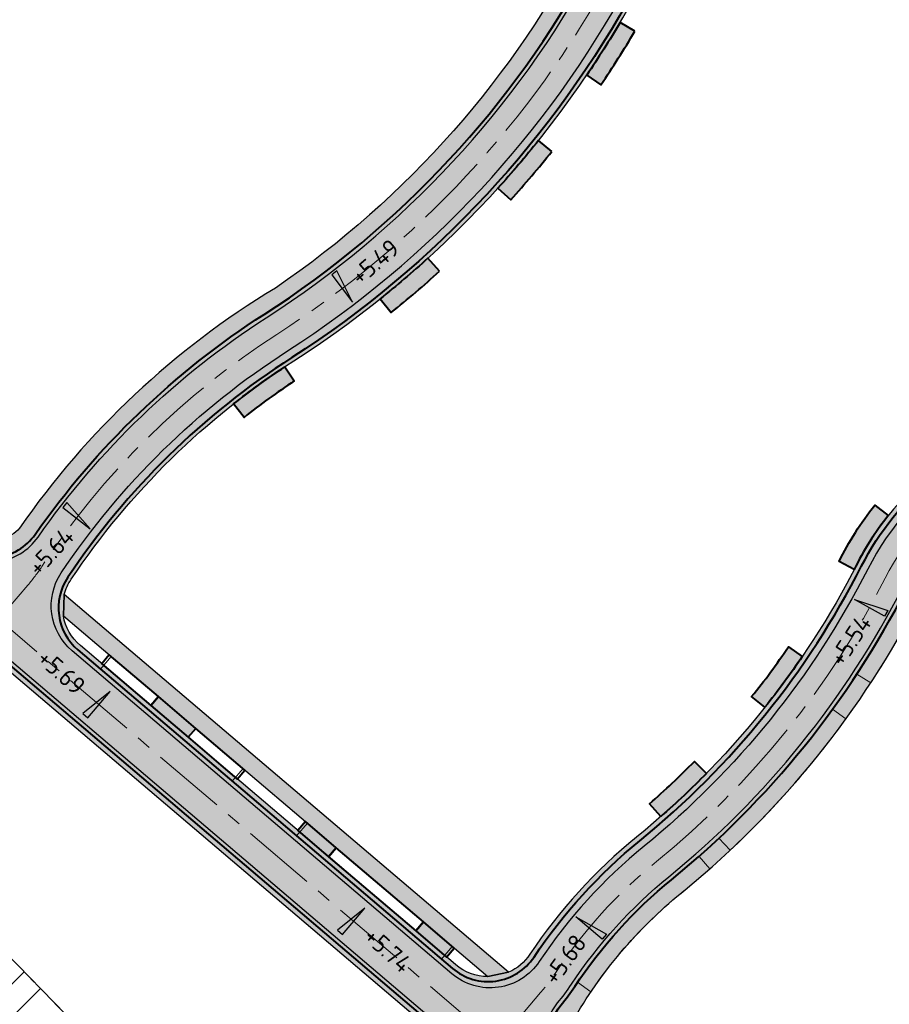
# Model space of a CAD drawing. Header units: metres. Extents: x 207669 to 209690, y 476021 to 477293.
# Tile 3 of 49: x 207854 to 207943, y 477030 to 477130. Entities that reach past the tile are written whole.
import ezdxf
from ezdxf.lldxf.tags import DXFTag

# ---------------------------------------------------------------- set-up
doc = ezdxf.new("R2010")
doc.units = ezdxf.units.M
doc.linetypes.add('AM-AS', pattern=[16, 10, -2, 2, -2])
doc.linetypes.add('NLCS-HIDDEN', pattern=[4, 2, -2])
doc.layers.get('0').update_dxf_attribs({"linetype": 'CONTINUOUS'})
for name, color, linetype, lineweight, true_color in [('B-OI-KL-BRANDSTOF_Orientatieverzoek_gasunieoost_0000541420-G', 40, 'KL-BRANDSTOF-N', 18, 0xffbf00), ('N-WE-AM-AS_WEG-G', 7, 'AM-AS', 18, 0xd60000), ('N-WE-VH-FUNDERING_GRANULAAT-G', 7, 'CONTINUOUS', 40, 0x99004c), ('N-WE-VH-FUNDERING_GRANULAAT_2-G', 7, 'CONTINUOUS', 15, 0x99004c), ('N-WE-VH-FUNDERING_ZANDBED-BREED-G', 7, 'CONTINUOUS', 30, 0xa57c00), ('N-WE-VH-FUNDERING_ZANDBED_BREED-A', 7, 'CONTINUOUS', 40, 0xa57c00), ('N-WE-VH-FUNDERING_ZANDBED_LANGSPARKEERVAKKEN-G', 1, 'CONTINUOUS', 40, 0xff0000), ('N-WE-VH-FUNDERING_ZANDBED_OVERIG-A', 7, 'CONTINUOUS', 40, 0x0007d1), ('N-WE-VH-FUNDERING_ZANDBED_OVERIG-G', 7, 'CONTINUOUS', 40, 0x0007d1), ('N-WE-VH-FUNDERING_ZANDBED_SMAL-A', 7, 'CONTINUOUS', 40, 0xa4de1b), ('N-WE-VH-FUNDERING_ZANDBED_SMAL-G', 7, 'CONTINUOUS', 30, 0x931077), ('T-WE-AL-HOOGTELABEL_WEG_ASFALT', 7, 'CONTINUOUS', 18, 0x0b05c2)]:
    doc.layers.add(name, color=color, linetype=linetype, lineweight=lineweight, true_color=true_color)
for name, color, linetype, lineweight in [('B-OI-KL-VEILIGHEIDSZONE-G', 252, 'NLCS-HIDDEN', 35), ('N-WE-IE-TERREINAFSCHEIDING_KUNSTMATIG_HEKWERK_HOOG-G', 210, 'IE-TERREINAFSCHEIDING-KUNSTMATIG', 35), ('T-WE-VH-KANTVERHARDING_BOUWWEG-G', 60, 'CONTINUOUS', 25), ('T-WE-VH-VERHARDING_ASFALT_BOUWWEG-70MM-A', 252, 'CONTINUOUS', 18), ('T-WE-VH-VERKANTING-S', 7, 'CONTINUOUS', 25)]:
    doc.layers.add(name, color=color, linetype=linetype, lineweight=lineweight)
doc.styles.add('NLCS-ISO-M200-T18', font='NLCS-ISO.ttf', dxfattribs={"height": 0.36})
doc.styles.get("Standard").update_dxf_attribs({"font": 'isocp.shx'})
doc.linetypes.add('IE-TERREINAFSCHEIDING-KUNSTMATIG', pattern='A,4,[82,NLCS.shx,S=0.75,R=90,X=0,Y=0],4,-2', length=10)
tags = doc.linetypes.add('KL-BRANDSTOF-N', pattern='A,4,-0.5,[105,NLCS.SHX,S=0.5,R=0,X=0.75,Y=0],-2,4,-1,["B",Standard,S=1,R=0,X=-0.15,Y=-0.5],-1.5', length=13).pattern_tags.tags
tags[18] = DXFTag(74, 10)

# ---------------------------------------------------------------- blocks, each defined once
blk = doc.blocks.new('A$C78FE763D')
at = {"layer": 'B-OI-KL-VEILIGHEIDSZONE-G'}
h = blk.add_hatch(dxfattribs=at)
h.set_pattern_fill('ANSI32', color=256, scale=0.75)
h.set_pattern_definition([(45, (0, 0), (-5.051394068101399, 5.051394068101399), []), (45, (3.3675975, 0), (-5.051394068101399, 5.051394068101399), [])])
h.paths.add_polyline_path([(209050.9375881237, 476518.5396431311), (209043.125532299, 476518.8796438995), (209004.4717691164, 476520.7480644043), (208998.0385089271, 476520.8455989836), (208994.4349887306, 476520.9688748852), (208992.935653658, 476521.1809657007), (208987.1141704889, 476522.9398933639), (208984.2464321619, 476523.7645453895), (208982.2472676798, 476524.1575529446), (208961.5809573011, 476528.4629516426), (208946.5220461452, 476532.563855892), (208941.2051906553, 476533.782514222), (208903.1010240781, 476542.5168446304), (208854.3198681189, 476553.4830269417), (208805.5441397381, 476564.3659582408), (208756.842541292, 476575.5088327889), (208708.1580406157, 476586.8421821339), (208659.4445053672, 476597.9561975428), (208645.9421921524, 476601.2015875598), (208635.8122818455, 476603.0898383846), (208626.3864741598, 476604.9618731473), (208620.0089611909, 476606.6876323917), (208616.8738774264, 476607.6539789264), (208608.5085805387, 476607.3317409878), (208607.7147462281, 476607.388227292), (208593.7159588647, 476606.8106741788), (208573.1718238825, 476606.1685136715), (208551.5354744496, 476605.2313140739), (208514.8965904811, 476605.0346582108), (208505.7717838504, 476604.8736203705), (208485.9502657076, 476604.3007499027), (208475.047726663, 476604.1278963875), (208473.2836551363, 476604.2170161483), (208435.3275707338, 476609.0187374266), (208410.2766025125, 476612.2382755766), (208386.3403179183, 476615.1490799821), (208372.1225659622, 476616.7944344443), (208370.8679237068, 476617.0666386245), (208366.7919455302, 476618.1427362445), (208347.1206601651, 476622.9592522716), (208332.5732144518, 476626.4223583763), (208314.8127730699, 476630.7675542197), (208307.5733359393, 476632.8400167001), (208304.1866016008, 476633.9158244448), (208301.7785627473, 476634.9618108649), (208265.737801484, 476652.8223577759), (208252.2084358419, 476659.8116686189), (208236.1466094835, 476668.5299794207), (208217.2765463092, 476679.2130734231), (208211.238871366, 476682.4328276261), (208206.9135463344, 476684.6223727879), (208201.0043056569, 476689.0424139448), (208194.8743833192, 476694.0181090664), (208188.0278762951, 476699.6469287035), (208179.7819454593, 476706.5954438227), (208167.5172268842, 476716.7875479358), (208160.0162014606, 476723.1235963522), (208143.7253530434, 476737.7180011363), (208140.7841958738, 476740.296256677), (208137.2494930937, 476743.7516149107), (208127.3442713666, 476753.6668096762), (208117.6775741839, 476763.4073517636), (208110.7673497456, 476770.4858983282), (208107.1789824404, 476774.0473304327), (208073.4188309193, 476808.9680776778), (208037.0226775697, 476846.8302774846), (208005.6460867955, 476879.2423167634), (207982.4240652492, 476903.0248457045), (207966.6406611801, 476918.9412363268), (207943.1172987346, 476943.0761142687), (207919.053827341, 476967.866388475), (207894.2855795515, 476993.4698702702), (207890.7679384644, 476996.8277555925), (207867.5642186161, 477020.3765344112), (207844.3344498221, 477044.2101672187), (207827.8124503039, 477061.0787171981), (207816.9714566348, 477067.1797366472), (207812.3269095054, 477070.0203660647), (207810.1095525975, 477071.3769726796), (207764.5498415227, 477099.2176252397), (207755.4859131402, 477103.8493892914), (207745.7668134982, 477107.4289707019), (207725.8028753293, 477114.6722316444), (207702.275920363, 477123.4861027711), (207695.2540454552, 477126.1533678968), (207691.7030862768, 477116.8050691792), (207698.746329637, 477114.1296872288), (207722.3433746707, 477105.2895583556), (207742.3334365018, 477098.036819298), (207751.4683368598, 477094.6724007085), (207759.6604084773, 477090.4861647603), (207804.8906974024, 477062.8468173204), (207807.1093404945, 477061.4894239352), (207811.9087933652, 477058.5540533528), (207821.6657996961, 477053.0630728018), (207837.1818001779, 477037.2216227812), (207860.4220313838, 477013.3772555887), (207883.7523115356, 476989.7000344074), (207887.2366704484, 476986.3739197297), (207911.8724226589, 476960.9074015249), (207935.9489512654, 476936.1036757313), (207959.5095888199, 476911.9305536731), (207975.2961847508, 476896.0109442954), (207998.4761632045, 476872.2714732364), (208029.8255724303, 476839.8875125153), (208066.2194190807, 476802.0277123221), (208100.0612675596, 476767.0224595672), (208103.6669002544, 476763.4438916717), (208110.5506758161, 476756.3924382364), (208120.2579786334, 476746.6109803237), (208130.2167569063, 476736.6421750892), (208133.9880541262, 476732.9555333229), (208137.0928969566, 476730.2337888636), (208153.4520485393, 476715.5781936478), (208161.0950231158, 476709.1222420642), (208173.3643045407, 476698.9263461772), (208181.6303737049, 476691.9608612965), (208188.5478666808, 476686.2736809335), (208194.855944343, 476681.1533760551), (208201.6207036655, 476676.093417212), (208206.6273786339, 476673.5589623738), (208212.4597036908, 476670.4487165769), (208231.2976405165, 476659.7838105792), (208247.5278141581, 476650.9741213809), (208261.222448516, 476643.899432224), (208297.5636872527, 476625.889979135), (208300.6716483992, 476624.5399655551), (208304.6829140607, 476623.2657732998), (208312.2474769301, 476621.1002357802), (208330.2270355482, 476616.7014316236), (208344.7735898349, 476613.2385377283), (208364.3263044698, 476608.4510537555), (208368.5303262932, 476607.3411513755), (208370.4836840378, 476606.9173555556), (208385.1619320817, 476605.2187100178), (208409.0356474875, 476602.3155144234), (208434.0626792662, 476599.0990525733), (208472.4025948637, 476594.2487738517), (208474.874523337, 476594.1238936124), (208486.1739842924, 476594.3030400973), (208506.0044661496, 476594.8761696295), (208515.0116595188, 476595.035131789), (208551.7787755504, 476595.2324759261), (208573.5444261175, 476596.1752763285), (208594.0782911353, 476596.8171158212), (208607.5655037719, 476597.3735627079), (208608.3456694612, 476597.3180490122), (208615.5563725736, 476597.5958110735), (208617.2292888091, 476597.0801576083), (208624.1037758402, 476595.2199168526), (208633.9219681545, 476593.2699516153), (208643.8560578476, 476591.4182024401), (208657.1637446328, 476588.2195924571), (208705.9122093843, 476577.097607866), (208754.5937087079, 476565.764957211), (208803.3401102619, 476554.6118317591), (208852.1343818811, 476543.7247630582), (208900.8872259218, 476532.7649453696), (208938.9710593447, 476524.0352757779), (208944.0902038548, 476522.8619341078), (208959.2452926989, 476518.7348383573), (208980.2629823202, 476514.3562370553), (208981.8958178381, 476514.0352446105), (208984.2860795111, 476513.3478966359), (208990.776596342, 476511.3868242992), (208993.5612612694, 476510.9929151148), (208997.7917410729, 476510.8481910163), (209004.1544808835, 476510.7517255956), (209042.666717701, 476508.8901461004), (209050.5027740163, 476508.5491007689)])
at = {"layer": 'B-OI-KL-VEILIGHEIDSZONE-G', "flags": 128}
blk.add_lwpolyline([(209050.9375881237, 476518.5396431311), (209043.125532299, 476518.8796438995), (209004.4717691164, 476520.7480644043), (208998.0385089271, 476520.8455989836), (208994.4349887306, 476520.9688748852), (208992.935653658, 476521.1809657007), (208987.1141704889, 476522.9398933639), (208984.2464321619, 476523.7645453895), (208982.2472676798, 476524.1575529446), (208961.5809573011, 476528.4629516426), (208946.5220461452, 476532.563855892), (208941.2051906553, 476533.782514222), (208903.1010240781, 476542.5168446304), (208854.3198681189, 476553.4830269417), (208805.5441397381, 476564.3659582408), (208756.842541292, 476575.5088327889), (208708.1580406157, 476586.8421821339), (208659.4445053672, 476597.9561975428), (208645.9421921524, 476601.2015875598), (208635.8122818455, 476603.0898383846), (208626.3864741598, 476604.9618731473), (208620.0089611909, 476606.6876323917), (208616.8738774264, 476607.6539789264), (208608.5085805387, 476607.3317409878), (208607.7147462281, 476607.388227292), (208593.7159588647, 476606.8106741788), (208573.1718238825, 476606.1685136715), (208551.5354744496, 476605.2313140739), (208514.8965904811, 476605.0346582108), (208505.7717838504, 476604.8736203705), (208485.9502657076, 476604.3007499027), (208475.047726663, 476604.1278963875), (208473.2836551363, 476604.2170161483), (208435.3275707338, 476609.0187374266), (208410.2766025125, 476612.2382755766), (208386.3403179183, 476615.1490799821), (208372.1225659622, 476616.7944344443), (208370.8679237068, 476617.0666386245), (208366.7919455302, 476618.1427362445), (208347.1206601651, 476622.9592522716), (208332.5732144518, 476626.4223583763), (208314.8127730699, 476630.7675542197), (208307.5733359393, 476632.8400167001), (208304.1866016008, 476633.9158244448), (208301.7785627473, 476634.9618108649), (208265.737801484, 476652.8223577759), (208252.2084358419, 476659.8116686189), (208236.1466094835, 476668.5299794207), (208217.2765463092, 476679.2130734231), (208211.238871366, 476682.4328276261), (208206.9135463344, 476684.6223727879), (208201.0043056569, 476689.0424139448), (208194.8743833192, 476694.0181090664), (208188.0278762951, 476699.6469287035), (208179.7819454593, 476706.5954438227), (208167.5172268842, 476716.7875479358), (208160.0162014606, 476723.1235963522), (208143.7253530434, 476737.7180011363), (208140.7841958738, 476740.296256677), (208137.2494930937, 476743.7516149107), (208127.3442713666, 476753.6668096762), (208117.6775741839, 476763.4073517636), (208110.7673497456, 476770.4858983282), (208107.1789824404, 476774.0473304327), (208073.4188309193, 476808.9680776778), (208037.0226775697, 476846.8302774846), (208005.6460867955, 476879.2423167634), (207982.4240652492, 476903.0248457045), (207966.6406611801, 476918.9412363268), (207943.1172987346, 476943.0761142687), (207919.053827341, 476967.866388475), (207894.2855795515, 476993.4698702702), (207890.7679384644, 476996.8277555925), (207867.5642186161, 477020.3765344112), (207844.3344498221, 477044.2101672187), (207827.8124503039, 477061.0787171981), (207816.9714566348, 477067.1797366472), (207812.3269095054, 477070.0203660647), (207810.1095525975, 477071.3769726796), (207764.5498415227, 477099.2176252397), (207755.4859131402, 477103.8493892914), (207745.7668134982, 477107.4289707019), (207725.8028753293, 477114.6722316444), (207702.275920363, 477123.4861027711), (207695.2540454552, 477126.1533678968), (207691.7030862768, 477116.8050691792), (207698.746329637, 477114.1296872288), (207722.3433746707, 477105.2895583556), (207742.3334365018, 477098.036819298), (207751.4683368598, 477094.6724007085), (207759.6604084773, 477090.4861647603), (207804.8906974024, 477062.8468173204), (207807.1093404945, 477061.4894239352), (207811.9087933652, 477058.5540533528), (207821.6657996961, 477053.0630728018), (207837.1818001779, 477037.2216227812), (207860.4220313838, 477013.3772555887), (207883.7523115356, 476989.7000344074), (207887.2366704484, 476986.3739197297), (207911.8724226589, 476960.9074015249), (207935.9489512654, 476936.1036757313), (207959.5095888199, 476911.9305536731), (207975.2961847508, 476896.0109442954), (207998.4761632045, 476872.2714732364), (208029.8255724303, 476839.8875125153), (208066.2194190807, 476802.0277123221), (208100.0612675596, 476767.0224595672), (208103.6669002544, 476763.4438916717), (208110.5506758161, 476756.3924382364), (208120.2579786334, 476746.6109803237), (208130.2167569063, 476736.6421750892), (208133.9880541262, 476732.9555333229), (208137.0928969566, 476730.2337888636), (208153.4520485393, 476715.5781936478), (208161.0950231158, 476709.1222420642), (208173.3643045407, 476698.9263461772), (208181.6303737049, 476691.9608612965), (208188.5478666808, 476686.2736809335), (208194.855944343, 476681.1533760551), (208201.6207036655, 476676.093417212), (208206.6273786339, 476673.5589623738), (208212.4597036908, 476670.4487165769), (208231.2976405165, 476659.7838105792), (208247.5278141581, 476650.9741213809), (208261.222448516, 476643.899432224), (208297.5636872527, 476625.889979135), (208300.6716483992, 476624.5399655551), (208304.6829140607, 476623.2657732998), (208312.2474769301, 476621.1002357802), (208330.2270355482, 476616.7014316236), (208344.7735898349, 476613.2385377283), (208364.3263044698, 476608.4510537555), (208368.5303262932, 476607.3411513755), (208370.4836840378, 476606.9173555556), (208385.1619320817, 476605.2187100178), (208409.0356474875, 476602.3155144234), (208434.0626792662, 476599.0990525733), (208472.4025948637, 476594.2487738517), (208474.874523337, 476594.1238936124), (208486.1739842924, 476594.3030400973), (208506.0044661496, 476594.8761696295), (208515.0116595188, 476595.035131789), (208551.7787755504, 476595.2324759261), (208573.5444261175, 476596.1752763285), (208594.0782911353, 476596.8171158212), (208607.5655037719, 476597.3735627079), (208608.3456694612, 476597.3180490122), (208615.5563725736, 476597.5958110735), (208617.2292888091, 476597.0801576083), (208624.1037758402, 476595.2199168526), (208633.9219681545, 476593.2699516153), (208643.8560578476, 476591.4182024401), (208657.1637446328, 476588.2195924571), (208705.9122093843, 476577.097607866), (208754.5937087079, 476565.764957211), (208803.3401102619, 476554.6118317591), (208852.1343818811, 476543.7247630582), (208900.8872259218, 476532.7649453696), (208938.9710593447, 476524.0352757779), (208944.0902038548, 476522.8619341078), (208959.2452926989, 476518.7348383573), (208980.2629823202, 476514.3562370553), (208981.8958178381, 476514.0352446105), (208984.2860795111, 476513.3478966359), (208990.776596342, 476511.3868242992), (208993.5612612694, 476510.9929151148), (208997.7917410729, 476510.8481910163), (209004.1544808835, 476510.7517255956), (209042.666717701, 476508.8901461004), (209050.5027740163, 476508.5491007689)], close=True, dxfattribs=at)
blk = doc.blocks.new('A$C2E540381')
h = blk.add_hatch(color=256)
h.dxf.hatch_style = 1
h.paths.add_polyline_path([(0, 0), (7.001237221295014, 0), (-2.91038304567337e-11, 1.869999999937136)])
at = {"flags": 128}
blk.add_lwpolyline([(0, 0), (7.001237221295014, 0), (-2.91038304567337e-11, 1.869999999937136)], close=True, dxfattribs=at)

msp = doc.modelspace()

# ---------------------------------------------------------------- hatches: boundary and pattern name
at = {"layer": 'N-WE-VH-FUNDERING_ZANDBED_BREED-A', "transparency": 33554559}
h = msp.add_hatch(color=256, dxfattribs=at)
h.dxf.hatch_style = 1
edge = h.paths.add_edge_path(flags=16)
edge.add_arc((208018.7845404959, 476941.9416020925), 23.79784241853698, 2.319868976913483, 68.45130498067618, ccw=False)
edge.add_arc((207992.9401543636, 476940.8946074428), 49.6634275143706, -44.537330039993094, 2.319868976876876, ccw=False)
edge.add_arc((207975.0359779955, 476959.1559325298), 75.23482617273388, 302.0107321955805, 315.1130849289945, ccw=False)
edge.add_line((208014.9163120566, 476895.3606503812), (208013.122737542, 476893.0276360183))
edge.add_arc((208012.7492379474, 476898.1139409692), 5.100000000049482, 234.31241061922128, 274.1998286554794, ccw=False)
edge.add_line((208009.774074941, 476893.9716704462), (207985.8857599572, 476911.1293212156))
edge.add_arc((207988.8317546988, 476915.2309812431), 5.049999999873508, 214.057908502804, 234.31241061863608, ccw=False)
edge.add_line((207984.6479712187, 476912.4028271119), (207974.9491909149, 476926.7505588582))
edge.add_arc((207979.174397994, 476929.6067145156), 5.10000000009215, 174.1134030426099, 214.0579085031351, ccw=False)
edge.add_line((207974.1012911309, 476930.1297697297), (207976.5079837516, 476932.3365274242))
edge.add_line((207976.5079837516, 476932.3365274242), (207987.8577930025, 476944.791240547))
edge.add_arc((208049.9804324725, 476888.2579610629), 83.99544049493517, 116.50385453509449, 137.6969592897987, ccw=False)
edge.add_arc((208020.7404048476, 476946.8945045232), 18.47274637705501, 68.45130498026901, 116.50385453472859, ccw=False)
edge = h.paths.add_edge_path(flags=16)
edge.add_arc((207950.9388624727, 477049.6280640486), 37.53249998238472, 305.8214969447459, 358.8807534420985, ccw=False)
edge.add_arc((208022.9212658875, 476938.7720458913), 94.70726443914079, 121.8779908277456, 149.2630944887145)
edge.add_arc((207938.4936721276, 476988.9750646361), 3.518809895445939, 313.33145217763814, 329.26309448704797, ccw=False)
edge.add_arc((207939.535906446, 476987.870288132), 1.999999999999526, 214.0579085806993, 313.33145217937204, ccw=False)
edge.add_line((207937.878962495, 476986.7502270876), (207937.0909030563, 476984.8804810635))
edge.add_arc((207938.4964469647, 476989.7829749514), 5.099999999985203, 214.0579084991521, 254.0024146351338, ccw=False)
edge.add_line((207934.2712398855, 476986.9268192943), (207909.4248063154, 477023.6829837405))
edge.add_arc((207913.6500133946, 477026.5391393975), 5.09999999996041, 174.1134017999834, 214.0579084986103, ccw=False)
edge.add_line((207908.5769065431, 477027.0621947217), (207910.7629846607, 477028.895780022))
edge.add_arc((207951.2488938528, 477005.1332987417), 46.94426865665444, 128.6299866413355, 149.5899578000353, ccw=False)
edge.add_arc((207862.439417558, 477114.1293349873), 93.65498082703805, 309.4451683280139, 332.8796175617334)
edge.add_arc((207965.0096183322, 477061.8722859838), 21.46109186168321, 30.11757463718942, 153.5374305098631, ccw=False)
edge.add_arc((207952.0866587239, 477053.779186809), 36.7039722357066, -7.647124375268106, 30.923212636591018, ccw=False)
edge = h.paths.add_edge_path(flags=16)
edge.add_arc((207924.3592697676, 477029.9185181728), 85.2596023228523, 121.1031986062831, 145.2237219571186)
edge.add_arc((207852.6855038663, 477079.6890865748), 1.999999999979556, 294.3579977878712, 325.2237219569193, ccw=False)
edge.add_line((207853.5103773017, 477077.8671140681), (207851.2906661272, 477076.0183202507))
edge.add_arc((207851.3290830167, 477081.1181755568), 5.099999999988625, 229.6238971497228, 269.5684026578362, ccw=False)
edge.add_line((207848.0252916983, 477077.2329518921), (207822.9577107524, 477098.549113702))
edge.add_arc((207831.4439198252, 477108.5288058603), 13.10000000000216, 205.0134647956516, 229.6238971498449, ccw=False)
edge.add_line((207819.572589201, 477102.9897166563), (207820.2180752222, 477104.672360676))
edge.add_arc((207833.0127928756, 477108.2725821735), 13.2915911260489, 140.0836640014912, 195.7157219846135, ccw=False)
edge.add_line((207822.8183786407, 477116.8013753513), (207868.0195344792, 477169.9574566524))
edge.add_arc((207886.4104747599, 477151.8822228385), 25.78644531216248, 84.96140506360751, 135.4960267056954, ccw=False)
edge.add_arc((207882.984591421, 477140.0828944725), 37.91560423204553, 49.257470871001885, 81.36805577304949, ccw=False)
edge.add_arc((207894.6428723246, 477152.9501516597), 20.56242125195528, 2.0518782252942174, 50.469494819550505, ccw=False)
edge.add_arc((207879.2698302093, 477153.7302654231), 35.92230591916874, 335.5284907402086, 359.92999724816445, ccw=False)
edge.add_arc((207826.0890470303, 477182.593217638), 96.37526378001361, 304.2401094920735, 333.00668583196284, ccw=False)
edge = h.paths.add_edge_path()
edge.add_arc((207965.005917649, 477061.8894530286), 28.7200000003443, 32.12410697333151, 153.0069464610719)
edge.add_arc((207862.4447317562, 477114.131325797), 86.3800005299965, 309.1708019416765, 333.0069464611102, ccw=False)
edge.add_arc((207951.2488955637, 477005.1333027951), 54.21426865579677, 129.1708019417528, 146.2481467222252)
edge.add_arc((207901.9319495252, 477038.0881400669), 5.100000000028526, 293.9446099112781, 326.2481467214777, ccw=False)
edge.add_line((207904.0018013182, 477033.4270550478), (207901.8935327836, 477032.9882847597))
edge.add_arc((207901.9319495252, 477038.0881400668), 5.099999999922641, 229.6238969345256, 269.5684043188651, ccw=False)
edge.add_line((207898.6281581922, 477034.2029164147), (207860.5092017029, 477066.6172866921))
edge.add_arc((207863.8129930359, 477070.5025103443), 5.099999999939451, 189.6793914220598, 229.6238969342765, ccw=False)
edge.add_line((207858.7855965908, 477069.6450227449), (207858.8798555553, 477071.7964016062))
edge.add_arc((207863.812993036, 477070.5025103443), 5.100000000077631, 146.1675124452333, 165.3031853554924, ccw=False)
edge.add_arc((207924.3521430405, 477029.9253527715), 77.97999999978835, 122.7259849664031, 146.1675124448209, ccw=False)
edge.add_arc((207826.17520426, 477182.6992009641), 103.6199999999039, 302.7259849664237, 331.4867935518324)
edge.add_arc((207879.2491134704, 477153.8665777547), 43.21999999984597, 331.4867935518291, 356.8038714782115)
edge.add_arc((207894.6750815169, 477153.0051778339), 27.76999999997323, 356.8038714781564, 407.9181540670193)
edge.add_arc((207883.0137495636, 477140.0911026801), 45.17000000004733, 47.91815406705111, 74.77564179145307)
edge.add_arc((207886.2699822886, 477152.0559239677), 32.76999999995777, 74.77564179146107, 139.62389708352)
edge.add_line((207861.3055157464, 477173.2844027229), (207816.0074426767, 477120.0143477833))
edge.add_arc((207830.1009010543, 477108.03000671), 18.50000000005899, 139.6238970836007, 229.6238971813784)
edge.add_line((207818.1165600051, 477093.936548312), (207901.3480945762, 477023.1607977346))
edge.add_arc((207895.4530943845, 477016.22833982), 9.099999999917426, 34.05790846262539, 49.62389718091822, ccw=False)
edge.add_line((207902.9921893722, 477021.3246175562), (207979.2186577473, 476908.5602402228))
edge.add_arc((207988.249002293, 476914.664572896), 10.8999999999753, 214.0579084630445, 234.3124106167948)
edge.add_line((207981.8903205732, 476905.8114849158), (208074.1329226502, 476839.5587436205))
edge.add_arc((208081.6583349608, 476850.0362514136), 12.89999999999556, 234.3124106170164, 299.0336792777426)
edge.add_line((208087.9190100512, 476838.757335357), (208106.6218757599, 476849.1388795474))
edge.add_line((208106.6218757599, 476849.1388795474), (208104.8438712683, 476852.3420426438))
edge.add_line((208104.8438712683, 476852.3420426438), (208121.1081889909, 476861.1922391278))
edge.add_line((208121.1081889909, 476861.1922391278), (208119.0545768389, 476864.9610650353))
edge.add_line((208119.0545768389, 476864.9610650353), (208083.0215202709, 476844.9599178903))
edge.add_arc((208080.5463696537, 476849.4190242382), 5.100000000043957, 234.31241061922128, 299.03367927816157, ccw=False)
edge.add_line((208077.5712066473, 476845.2767537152), (208023.5008730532, 476884.1124732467))
edge.add_arc((208026.4760360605, 476888.2547437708), 5.10000000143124, 194.3679054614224, 234.3124106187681, ccw=False)
edge.add_line((208021.5355522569, 476886.9891925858), (208021.4536448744, 476889.1410771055))
edge.add_arc((208026.4760360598, 476888.2547437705), 5.099999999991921, 125.81933538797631, 169.9916992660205, ccw=False)
edge.add_arc((207976.3685280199, 476957.6811223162), 80.51999999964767, 305.8193353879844, 314.6490656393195)
edge.add_arc((207992.9537240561, 476940.8915043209), 56.91999999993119, 314.6490656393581, 362.324848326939)
edge.add_arc((208018.7824468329, 476941.9401127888), 31.0699999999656, 2.324848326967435, 68.30494295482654)
edge.add_arc((208020.7416798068, 476946.864684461), 25.76999999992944, 68.3049429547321, 116.5152425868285)
edge.add_arc((208049.983229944, 476888.2542608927), 91.2700000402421, 116.5152425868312, 137.6969596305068)
edge.add_line((207982.4803595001, 476949.6836951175), (207973.6291480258, 476939.9573776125))
edge.add_arc((207969.8572115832, 476943.3899415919), 5.099999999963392, 278.37862011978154, 317.6969596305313, ccw=False)
edge.add_line((207970.600352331, 476938.3443750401), (207968.4516676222, 476938.4874477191))
edge.add_arc((207969.8572115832, 476943.3899415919), 5.099999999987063, 214.057908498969, 254.0024140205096, ccw=False)
edge.add_line((207965.632004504, 476940.5337859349), (207943.8047829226, 476972.8235285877))
edge.add_arc((207948.0299900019, 476975.6796842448), 5.099999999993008, 174.113402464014, 214.0579084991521, ccw=False)
edge.add_line((207942.9568831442, 476976.2027395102), (207943.6250031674, 476978.2499159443))
edge.add_arc((207948.0299900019, 476975.6796842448), 5.100000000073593, 134.6952792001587, 149.7371965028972, ccw=False)
edge.add_arc((207928.428011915, 476995.4912807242), 22.76999999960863, 314.6952792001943, 329.018669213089)
edge.add_arc((208022.9492039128, 476938.7391286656), 87.4800000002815, 122.98218495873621, 149.0186692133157, ccw=False)
edge.add_arc((207950.9279627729, 477049.7176438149), 44.82000000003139, 302.9821849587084, 355.6324594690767)
edge.add_line((207995.6178079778, 477046.3044143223), (207995.8201418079, 477048.9535967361))
edge.add_line((207995.8201418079, 477048.9535967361), (207995.9330327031, 477050.431691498))
edge.add_arc((207952.0907191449, 477053.7801899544), 43.97000000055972, 355.6324594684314, 392.1241069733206)
at = {"layer": 'N-WE-VH-FUNDERING_ZANDBED_OVERIG-A', "transparency": 33554559}
h = msp.add_hatch(color=256, dxfattribs=at)
h.dxf.hatch_style = 1
edge = h.paths.add_edge_path()
edge.add_line((207916.8317680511, 477129.0235919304), (207915.3442468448, 477129.9167583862))
edge.add_arc((207818.1682636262, 477187.776827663), 113.0971234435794, 326.0083041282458, 329.22978326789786, ccw=False)
edge.add_line((207911.9391934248, 477124.5473087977), (207913.3882457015, 477123.5779981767))
edge.add_arc((207826.0890470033, 477182.5932176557), 105.3752638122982, 325.9408736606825, 329.4446810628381)
h = msp.add_hatch(color=256, dxfattribs=at)
h.dxf.hatch_style = 1
edge = h.paths.add_edge_path()
edge.add_line((207908.4062200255, 477116.8069785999), (207907.0440480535, 477117.912361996))
edge.add_arc((207825.9271168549, 477182.9042897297), 103.9418452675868, 317.7925227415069, 321.297844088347, ccw=False)
edge.add_line((207902.9186012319, 477113.0743639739), (207904.2311976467, 477111.8984475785))
edge.add_arc((207826.0890469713, 477182.5932176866), 105.3752638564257, 317.86453046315, 321.3688507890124)
h = msp.add_hatch(color=256, dxfattribs=at)
h.dxf.hatch_style = 1
edge = h.paths.add_edge_path()
edge.add_line((207896.989861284, 477104.6379842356), (207895.8031589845, 477105.9590398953))
edge.add_arc((207826.2186173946, 477182.6482980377), 103.5531300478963, 308.69990154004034, 312.2192517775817, ccw=False)
edge.add_line((207890.9643126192, 477101.8321753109), (207892.0889828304, 477100.4469007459))
edge.add_arc((207825.8858923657, 477182.8230203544), 105.6819486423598, 308.7877426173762, 312.284385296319)
h = msp.add_hatch(color=256, dxfattribs=at)
h.dxf.hatch_style = 1
edge = h.paths.add_edge_path()
edge.add_line((207881.2697517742, 477094.9237216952), (207882.2382605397, 477093.4886541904))
edge.add_arc((207924.754018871, 477029.4165267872), 76.89491021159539, 123.5666964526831, 128.2603963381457)
edge.add_line((207877.1378887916, 477089.7947627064), (207876.0764794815, 477091.1653781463))
edge.add_arc((207924.3521430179, 477029.9253528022), 77.97999996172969, 123.53731901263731, 128.2487999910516, ccw=False)
h = msp.add_hatch(color=256, dxfattribs=at)
h.dxf.hatch_style = 1
edge = h.paths.add_edge_path()
edge.add_line((207939.106850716, 477074.3265018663), (207937.5720393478, 477075.1370989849))
edge.add_arc((207965.9774889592, 477061.1788675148), 31.64967287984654, 141.5344370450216, 153.8308336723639, ccw=False)
edge.add_line((207941.1963593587, 477080.8663612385), (207942.5698563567, 477079.8188019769))
edge.add_arc((207965.6757242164, 477061.4121903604), 29.54123356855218, 141.4584487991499, 154.0770401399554)
h = msp.add_hatch(color=256, dxfattribs=at)
h.dxf.hatch_style = 1
edge = h.paths.add_edge_path()
edge.add_line((207930.0495851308, 477060.3624845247), (207928.6922681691, 477061.4254372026))
edge.add_arc((207882.367543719, 477099.4512781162), 59.93283467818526, 320.6189978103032, 326.634022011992)
edge.add_line((207932.4219243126, 477066.4891232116), (207933.8415181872, 477065.5103079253))
edge.add_arc((207862.444731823, 477114.1313257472), 86.38000044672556, 321.50336754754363, 325.7452429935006, ccw=False)
h = msp.add_hatch(color=256, dxfattribs=at)
h.dxf.hatch_style = 1
h.paths.add_polyline_path([(207872.2414828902, 477058.2028396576), (207868.4324401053, 477061.4418507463), (207867.6615554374, 477060.5352985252), (207871.470598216, 477057.2962874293)])
h = msp.add_hatch(color=256, dxfattribs=at)
h.dxf.hatch_style = 1
edge = h.paths.add_edge_path()
edge.add_line((207919.4637084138, 477049.2441869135), (207918.3161941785, 477050.5349043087))
edge.add_arc((207862.439417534, 477114.1293350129), 84.65498086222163, 311.3039173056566, 315.5580539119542)
edge.add_line((207922.8797102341, 477054.8550842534), (207924.1041624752, 477053.6360249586))
edge.add_arc((207862.2661967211, 477114.3270634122), 86.64488534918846, 311.31033700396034, 315.5362989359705, ccw=False)
h = msp.add_hatch(color=256, dxfattribs=at)
h.dxf.hatch_style = 1
h.paths.add_polyline_path([(207883.3762578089, 477048.7343642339), (207882.605960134, 477047.8273570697), (207885.7293758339, 477045.1713674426), (207886.4996470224, 477046.0784413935)])
h = msp.add_hatch(color=256, dxfattribs=at)
h.dxf.hatch_style = 1
h.paths.add_polyline_path([(207894.5892043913, 477037.6378277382), (207897.7124245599, 477034.981608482), (207898.4838855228, 477035.8876707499), (207895.3605045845, 477038.5436308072)])
at = {"layer": 'N-WE-VH-FUNDERING_ZANDBED_SMAL-A', "transparency": 33554559}
h = msp.add_hatch(color=256, dxfattribs=at)
h.dxf.hatch_style = 1
h.paths.add_polyline_path([(207858.8798555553, 477071.7964016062), (207858.7855965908, 477069.6450227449), (207901.8935327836, 477032.9882847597), (207904.0018013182, 477033.4270550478)])
at = {"layer": 'T-WE-VH-VERHARDING_ASFALT_BOUWWEG-70MM-A'}
h = msp.add_hatch(dxfattribs=at)
h.set_pattern_fill('AVH-BASALTON', color=256, angle=270, pattern_type=2)
h.set_pattern_definition([(270, (207987.6846217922, 477030.1940064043), (0.8659999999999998, -1.5), [1, -2]), (29.99999999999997, (207987.6846217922, 477030.1940064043), (0.8660381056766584, 1.499977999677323), [1, -2]), (329.9999999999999, (207987.6846217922, 477029.1940064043), (1.732038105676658, -2.200032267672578e-05), [1, -2])])
h.paths.add_polyline_path([(207979.9642825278, 476909.0642676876, 0.08860774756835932), (207982.4153493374, 476906.5424738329), (208074.6579514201, 476840.2897325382, 0.2901540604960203), (208087.4822068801, 476839.5442298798), (208106.1850962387, 476849.9257594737), (208103.2731425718, 476855.171788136), (208083.4099652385, 476844.1461808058, -0.2901543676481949), (208076.9978315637, 476844.5189288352), (208022.6760454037, 476883.5352527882, -0.5128048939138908), (208022.6735853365, 476893.2800037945, 0.03899533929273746), (208032.1116530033, 476901.2509316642, 0.2110784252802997), (208048.6278607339, 476943.1517930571, 0.2961190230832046), (208029.8243881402, 476969.6942554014, 0.2135158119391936), (208009.772750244, 476968.8503044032, 0.09268673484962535), (207983.3678739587, 476948.8760330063), (207974.4330391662, 476939.0578244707, -0.4857844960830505), (207965.0246350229, 476939.7359519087), (207942.8520466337, 476972.5366072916, -0.3607678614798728), (207943.6020152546, 476980.1610973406, 0.06252926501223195), (207946.9207294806, 476984.387934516, -0.1140968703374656), (207974.6737415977, 477013.1274485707, 0.2338587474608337), (207994.4212927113, 477046.3957993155), (207994.7365174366, 477050.5230764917, 0.1605842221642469), (207988.3125578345, 477076.5233494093, 0.5824978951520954), (207940.4839035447, 477074.380298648, -0.1043814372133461), (207917.7632647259, 477046.2334878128, 0.0750150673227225), (207907.1276252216, 477034.5242228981, -0.4489299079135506), (207898.2472954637, 477033.2797499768), (207859.6681189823, 477066.0854670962, -0.381082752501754), (207858.5701924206, 477073.9958346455, -0.1026960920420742), (207881.5457002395, 477096.5367696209, 0.1261556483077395), (207916.17238607, 477133.8078554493, 0.1109181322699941), (207921.2037527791, 477151.5237929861, 0.2268011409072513), (207912.4820694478, 477172.7251190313, 0.117727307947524), (207894.5602457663, 477182.5179730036, 0.2907551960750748), (207862.2196860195, 477172.5070400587), (207817.1807338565, 477119.5417085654, 0.4142135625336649), (207819.2328479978, 477094.1687144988), (207902.9723610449, 477022.9610053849)])
h.paths.add_polyline_path([(207933.4971353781, 476986.3756419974), (207908.6460157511, 477023.1387386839, -0.3327596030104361), (207908.9913344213, 477030.3205219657, 0.02629151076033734), (207910.3951778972, 477032.2141499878, -0.07558467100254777), (207920.289801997, 477043.1324219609, 0.104381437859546), (207944.0481497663, 477072.5647687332, -0.5824978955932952), (207984.9249647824, 477074.3963295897, -0.1605842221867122), (207990.7481332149, 477050.8276931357), (207990.4329084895, 477046.7004159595, -0.2338587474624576), (207972.4962286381, 477016.4828080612, 0.1134968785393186), (207943.6046455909, 476986.6350936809, -0.5476258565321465)], flags=16)
h.paths.add_polyline_path([(207986.32625549, 476946.1838259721, -0.09268673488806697), (208011.5584937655, 476965.2710418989, -0.2135158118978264), (208028.3457217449, 476965.9775975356, -0.2961190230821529), (208044.6311531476, 476942.9895325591, -0.2110784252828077), (208029.3006028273, 476904.0966296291, -0.04205109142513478), (208019.5889756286, 476895.9956677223, 0.03919080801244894), (208016.8801836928, 476893.7622372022, -0.3624006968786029), (208009.2124471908, 476893.2054081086), (207985.3315629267, 476910.3577218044, -0.0886077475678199), (207983.860922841, 476911.8707981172), (207974.2451368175, 476926.0957536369, -0.3460902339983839), (207974.7783963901, 476933.4942473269)], flags=16)
h.paths.add_polyline_path([(207847.4134532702, 477076.5061948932), (207822.3422986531, 477097.8253955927, -0.4142135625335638), (207820.7462098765, 477117.5599465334), (207865.2669202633, 477169.915831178, -0.2907551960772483), (207893.5098481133, 477178.6583532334, -0.1177273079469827), (207909.8013034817, 477169.7563661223, -0.2268011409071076), (207917.209974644, 477151.7468091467, -0.1109181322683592), (207912.6575576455, 477135.717300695, -0.1261556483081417), (207879.3832126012, 477099.9018323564, 0.0974953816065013), (207856.2151719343, 477077.6355777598, -0.4419701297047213)], flags=16)

# ---------------------------------------------------------------- linework, layer by layer
at = {"layer": 'N-WE-AM-AS_WEG-G', "ltscale": 0.75, "flags": 128}
for points in [[(207852.2075126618, 477069.2791793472), (207855.1737540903, 477072.745087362, 0.03034041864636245), (207856.5984831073, 477074.6426197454, -0.104439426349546), (207880.4644564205, 477098.2193009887, 0.1261556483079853), (207914.4149718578, 477134.7625780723, 0.1109181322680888), (207919.2068637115, 477151.6353010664, 0.2268011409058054), (207911.1416864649, 477171.2407425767, 0.1177273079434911), (207894.0350469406, 477180.5881631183, 0.2907551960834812), (207863.7433031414, 477171.2114356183), (207818.9634718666, 477118.5508275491, 0.4142135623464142), (207820.787573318, 477095.997055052), (207822.9438497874, 477094.1634701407)], [(207822.9438497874, 477094.1634701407), (207904.7769850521, 477024.5768451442), (207982.7128544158, 476909.2836936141), (208075.8278914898, 476842.4043306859, 0.2901543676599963), (208085.4460920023, 476841.8452086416)], [(207902.8663816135, 477026.2015222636), (207907.2633731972, 477031.3723378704, 0.0298398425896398), (207908.7281646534, 477033.3191689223, -0.07558465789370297), (207919.0265313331, 477044.6829532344, 0.1043814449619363), (207942.2660266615, 477073.4725337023, -0.5824978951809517), (207986.6187613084, 477075.4598394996, -0.1605842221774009), (207992.7423253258, 477050.6753848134), (207992.4271006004, 477046.548107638, -0.2338587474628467), (207973.584985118, 477014.8051283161, 0.1140968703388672), (207945.2060593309, 476985.4174520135, -0.1093445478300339), (207939.3878092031, 476979.2780841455), (207936.6493703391, 476977.4269541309)]]:
    msp.add_lwpolyline(points, format="xyb", dxfattribs=at)
at = {"layer": 'N-WE-IE-TERREINAFSCHEIDING_KUNSTMATIG_HEKWERK_HOOG-G', "flags": 128}
msp.add_lwpolyline([(207770.8884271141, 477095.3442389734), (207810.1095525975, 477071.3769726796), (207816.9714566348, 477067.1787741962), (207827.8124503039, 477061.0787171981), (207844.3344498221, 477044.2101672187), (207867.5642186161, 477020.3765344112), (207890.7679384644, 476996.8277555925), (207894.2855795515, 476993.4698702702), (207919.053827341, 476967.866388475), (207943.1172987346, 476943.0761142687), (207966.6406611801, 476918.9412363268), (207982.4240652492, 476903.0248457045), (207986.6423670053, 476898.7047272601), (208071.5469597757, 476837.7224707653)], dxfattribs=at)
at = {"layer": 'N-WE-VH-FUNDERING_GRANULAAT-G', "flags": 128}
msp.add_lwpolyline([(207979.6328937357, 476908.840255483), (207903.4064253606, 477021.6046328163, 0.06802407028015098), (207901.6719956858, 477023.5417020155), (207818.6690036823, 477094.1231119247, -0.414213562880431), (207816.5712869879, 477120.0599503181), (207861.6102391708, 477173.0252818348, -0.290755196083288), (207894.7703252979, 477183.2898969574, -0.1177273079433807), (207913.0182226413, 477173.3188696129, -0.2268011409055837), (207922.002508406, 477151.4791897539, -0.1109181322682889), (207916.875351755, 477133.4259664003, -0.1261556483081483), (207881.9781977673, 477095.8637570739, 0.1026809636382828), (207859.2374368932, 477073.5544651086, 0.3810998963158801), (207860.2619816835, 477066.1711768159), (207898.3042570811, 477033.8220121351, 0.4484963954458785), (207906.5880787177, 477034.9767961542, -0.07465217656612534), (207917.3211185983, 477046.7761726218, 0.10438144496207), (207939.8601604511, 477074.6980163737, -0.2117460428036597), (207957.6142098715, 477089.1241929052, 0.3196692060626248)], format="xyb", dxfattribs=at)
for points in [[(207822.6338096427, 477098.1682094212), (207847.7013905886, 477076.8520476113, 0.4418018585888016), (207855.914518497, 477077.9035556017, -0.09735326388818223), (207879.1669638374, 477100.2383386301, 0.1261556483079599), (207912.3060748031, 477135.9082452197, 0.1109181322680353), (207916.8105968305, 477151.7691107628, 0.2268011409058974), (207909.5332268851, 477169.4594908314, 0.1177273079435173), (207893.4048083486, 477178.2723912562, 0.2907551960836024), (207865.5716436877, 477169.6567102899), (207821.0833233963, 477117.3389160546, 0.4142135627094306)], [(207933.8570038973, 476986.6468040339), (207909.0105703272, 477023.40296848, -0.3322505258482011), (207909.3263349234, 477030.0980443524, 0.02583280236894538), (207910.7285805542, 477031.9931462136, -0.0755846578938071), (207920.542453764, 477042.8223137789, 0.1043814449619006), (207944.4045744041, 477072.3832157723, -0.5824978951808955), (207984.5862054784, 477074.1836276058, -0.1605842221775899), (207990.3492947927, 477050.8581547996), (207990.0340700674, 477046.7308776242, -0.233858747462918), (207972.2784773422, 477016.8183440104, 0.113355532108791), (207943.2890638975, 476986.8862832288, -0.5474444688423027)]]:
    msp.add_lwpolyline(points, format="xyb", close=True, dxfattribs=at)
at = {"layer": 'N-WE-VH-FUNDERING_GRANULAAT_2-G', "flags": 128}
for points in [[(207944.5147398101, 477072.5967417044), (207945.9988274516, 477071.830613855, -0.02765123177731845), (207940.7860908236, 477062.8190069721), (207939.3831191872, 477063.7249269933, 0.02772557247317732), (207944.5147398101, 477072.5967417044)], [(207936.9130934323, 477060.1425898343), (207938.2608827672, 477059.1564835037, -0.04751250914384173), (207926.5219913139, 477045.8347123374), (207925.371409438, 477047.0451592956, 0.04755561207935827)], [(207923.3502891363, 477045.2050348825), (207924.4546459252, 477043.9483768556, -0.01090395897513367), (207921.5972831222, 477041.5276188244, 0.07291916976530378), (207912.3761305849, 477031.4565815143), (207911.007634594, 477032.4094468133, -0.07299311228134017), (207920.542453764, 477042.8223137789, 0.01001015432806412)]]:
    msp.add_lwpolyline(points, format="xyb", close=True, dxfattribs=at)
for points in [[(207875.9390799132, 477052.8401910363), (207877.033847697, 477054.1277001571), (207863.6406673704, 477065.5165240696), (207862.5458815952, 477064.2290675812)], [(207883.5667113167, 477048.5724152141), (207882.4719460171, 477047.2849828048), (207897.1978291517, 477034.7628606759), (207898.2926149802, 477036.0503172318)]]:
    msp.add_lwpolyline(points, close=True, dxfattribs=at)
at = {"layer": 'N-WE-VH-FUNDERING_ZANDBED-BREED-G', "flags": 128}
msp.add_lwpolyline([(207989.3288357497, 477077.1614553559, 0.5824978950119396), (207939.4146296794, 477074.9249576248, -0.1043814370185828), (207917.0053035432, 477047.1638075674, 0.074652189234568), (207906.1723528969, 477035.2545947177, -0.1418916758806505), (207904.0018013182, 477033.4270550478), (207901.8935327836, 477032.9882847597, -0.1760773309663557), (207898.6281581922, 477034.2029164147), (207860.5092017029, 477066.6172866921, -0.1760773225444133), (207858.7855965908, 477069.6450227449), (207858.8798555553, 477071.7964016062, -0.08368969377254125), (207859.5765816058, 477073.3420205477, -0.1026411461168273), (207882.1944465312, 477095.5272508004, 0.1261556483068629), (207917.2268345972, 477133.2350218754, 0.1109181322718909), (207922.4018862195, 477151.456888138, 0.2268011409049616), (207913.2862992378, 477173.6157449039, 0.1177273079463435), (207894.8753650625, 477183.6758589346, 0.2907551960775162), (207861.3055157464, 477173.2844027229), (207816.0074426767, 477120.0143477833, 0.4142135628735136), (207818.1165600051, 477093.936548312), (207901.3480945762, 477023.1607977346, -0.06802407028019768), (207902.9921893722, 477021.3246175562), (207979.2186577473, 476908.5602402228, 0.08860774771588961)], format="xyb", dxfattribs=at)
for points in [[(207880.3157680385, 477102.9210506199, 0.105635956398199), (207854.3282747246, 477078.5483394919, -0.1354973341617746), (207853.5103773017, 477077.8671140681), (207851.2906661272, 477076.0183202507, -0.1760773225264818), (207848.0252916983, 477077.2329518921), (207822.9577107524, 477098.549113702, -0.1077979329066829), (207819.572589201, 477102.9897166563), (207820.2180752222, 477104.672360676, -0.2476234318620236), (207822.8183786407, 477116.8013753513), (207868.0195344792, 477169.9574566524, -0.2241433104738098), (207888.675214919, 477177.5690232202, -0.1410329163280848), (207907.7306263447, 477168.8096555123, -0.2144618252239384), (207915.1921093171, 477153.6863763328, -0.1068758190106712), (207911.965140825, 477138.8497840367, -0.1261812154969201)], [(207988.4642015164, 477048.8949306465, -0.2357416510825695), (207972.905206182, 477019.1950507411, 0.1200620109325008), (207941.5181710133, 476987.1766126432, -0.0696270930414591), (207940.9083419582, 476986.4154957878, -0.4624543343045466), (207937.878962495, 476986.7502270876), (207937.0909030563, 476984.8804810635, -0.1760773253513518), (207934.2712398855, 476986.9268192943), (207909.4248063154, 477023.6829837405, -0.1760773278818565), (207908.5769065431, 477027.0621947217), (207910.7629846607, 477028.895780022, -0.09171096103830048), (207921.9421252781, 477041.8058726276, 0.1026099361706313), (207945.7970980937, 477071.4356290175, -0.5974205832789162), (207983.5734101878, 477072.6409486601, -0.1699019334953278)]]:
    msp.add_lwpolyline(points, format="xyb", close=True, dxfattribs=at)
at = {"layer": 'N-WE-VH-FUNDERING_ZANDBED_LANGSPARKEERVAKKEN-G', "flags": 128}
for points in [[(207868.4324401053, 477061.4418507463), (207863.4502151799, 477065.6784745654), (207862.6793305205, 477064.7719223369), (207867.6615554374, 477060.5352985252), (207868.4324401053, 477061.4418507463)], [(207871.470598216, 477057.2962874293), (207876.4534031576, 477053.0595148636), (207877.2236648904, 477053.9662987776), (207872.2414828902, 477058.2028396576), (207871.470598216, 477057.2962874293)], [(207895.3605045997, 477038.543630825), (207886.4996470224, 477046.0784413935), (207885.7293758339, 477045.1713674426), (207894.5890088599, 477037.6375981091)]]:
    msp.add_lwpolyline(points, close=True, dxfattribs=at)
at = {"layer": 'N-WE-VH-FUNDERING_ZANDBED_OVERIG-G', "flags": 128}
for points in [[(207916.8317680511, 477129.0235919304), (207915.3442468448, 477129.9167583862, -0.01405728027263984), (207911.9391934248, 477124.5473087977), (207913.3882457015, 477123.5779981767, 0.0152894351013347), (207916.8317680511, 477129.0235919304)], [(207908.4062200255, 477116.8069785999), (207907.0440480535, 477117.912361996, -0.01529604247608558), (207902.9186012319, 477113.0743639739), (207904.2311976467, 477111.8984475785, 0.0152916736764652), (207908.4062200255, 477116.8069785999)], [(207896.989861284, 477104.6379842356), (207895.8031589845, 477105.9590398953, -0.01535726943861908), (207890.9643126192, 477101.8321753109), (207892.0889828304, 477100.4469007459, 0.0152581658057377), (207896.989861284, 477104.6379842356)], [(207881.2697517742, 477094.9237216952), (207882.2382605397, 477093.4886541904, 0.02048299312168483), (207877.1378887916, 477089.7947627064), (207876.0764794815, 477091.1653781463, -0.02056061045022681)], [(207939.106850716, 477074.3265018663), (207937.5720393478, 477075.1370989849, -0.05370469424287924), (207941.1963593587, 477080.8663612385), (207942.5698563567, 477079.8188019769, 0.05511469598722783)], [(207930.0495851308, 477060.3624845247), (207928.6922681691, 477061.4254372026, 0.02625152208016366), (207932.4219243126, 477066.4891232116), (207933.8415181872, 477065.5103079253, -0.01851078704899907)], [(207919.4637084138, 477049.2441869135), (207918.3161941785, 477050.5349043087, 0.01856430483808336), (207922.8797102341, 477054.8550842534), (207924.1041624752, 477053.6360249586, -0.01844132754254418)]]:
    msp.add_lwpolyline(points, format="xyb", close=True, dxfattribs=at)
for points in [[(207872.2414828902, 477058.2028396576), (207868.4324401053, 477061.4418507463), (207867.6615554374, 477060.5352985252), (207871.470598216, 477057.2962874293), (207872.2414828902, 477058.2028396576)], [(207883.3762578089, 477048.7343642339), (207882.605960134, 477047.8273570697), (207885.7293758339, 477045.1713674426), (207886.4996470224, 477046.0784413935)], [(207894.5892043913, 477037.6378277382), (207897.7124245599, 477034.981608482), (207898.4838855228, 477035.8876707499), (207895.3605045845, 477038.5436308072), (207894.5892043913, 477037.6378277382)]]:
    msp.add_lwpolyline(points, close=True, dxfattribs=at)
at = {"layer": 'N-WE-VH-FUNDERING_ZANDBED_SMAL-G', "flags": 128}
msp.add_lwpolyline([(207858.8798555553, 477071.7964016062), (207858.7855965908, 477069.6450227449), (207901.8935327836, 477032.9882847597), (207904.0018013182, 477033.4270550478)], close=True, dxfattribs=at)
at = {"layer": 'T-WE-VH-KANTVERHARDING_BOUWWEG-G', "flags": 128}
msp.add_lwpolyline([(207988.3125578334, 477076.523349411, 0.5824978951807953), (207940.4839035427, 477074.3802986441, -0.1043814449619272), (207917.7632626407, 477046.233486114, 0.0750150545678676), (207907.1276252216, 477034.5242228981, -0.4489299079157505), (207898.2472954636, 477033.2797499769), (207859.6681189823, 477066.0854670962, -0.3810827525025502), (207858.5701924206, 477073.9958346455, -0.1026960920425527), (207881.5457002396, 477096.536769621, 0.126155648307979), (207916.1723860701, 477133.8078554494, 0.110918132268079), (207921.2037527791, 477151.523792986, 0.2268011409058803), (207912.482069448, 477172.7251190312, 0.1177273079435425), (207894.5602457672, 477182.5179730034, 0.2907551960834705), (207862.2196860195, 477172.5070400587), (207817.1807338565, 477119.5417085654, 0.4142135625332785), (207819.2328479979, 477094.1687144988), (207902.9723610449, 477022.9610053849), (207979.9642825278, 476909.0642676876, 0.08860774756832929)], format="xyb", dxfattribs=at)
for points in [[(207856.2151719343, 477077.6355777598, -0.09749538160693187), (207879.3832126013, 477099.9018323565, 0.1261556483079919), (207912.6575576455, 477135.7173006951, 0.1109181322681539), (207917.209974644, 477151.7468091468, 0.2268011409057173), (207909.8013034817, 477169.7563661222, 0.1177273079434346), (207893.509848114, 477178.6583532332, 0.2907551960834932), (207865.2669202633, 477169.915831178), (207820.7462098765, 477117.5599465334, 0.4142135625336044), (207822.3422986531, 477097.8253955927), (207847.4134532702, 477076.5061948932, 0.4419701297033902)], [(207908.9913344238, 477030.3205219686, 0.02629151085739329), (207910.3951779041, 477032.2141499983, -0.07558465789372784), (207920.2898000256, 477043.1324203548, 0.1043814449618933), (207944.0481497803, 477072.5647687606, -0.5824978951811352), (207984.9249647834, 477074.3963295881, -0.1605842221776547), (207990.7481332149, 477050.8276931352), (207990.4329084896, 477046.7004159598, -0.2338587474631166), (207972.4962286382, 477016.4828080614, 0.1134968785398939), (207943.6046455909, 476986.6350936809, -0.547625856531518), (207933.4971353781, 476986.3756419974), (207908.6460157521, 477023.1387386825, -0.3327596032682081)]]:
    msp.add_lwpolyline(points, format="xyb", close=True, dxfattribs=at)

# ---------------------------------------------------------------- block references
at = {"layer": 'B-OI-KL-BRANDSTOF_Orientatieverzoek_gasunieoost_0000541420-G'}
msp.add_blockref('A$C78FE763D', (0, 0), dxfattribs=at)
at = {"layer": 'T-WE-VH-VERKANTING-S', "zscale": 0.3599999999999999}
for p, xscale, yscale, rotation in [((207886.0421840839, 477104.2667294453), 0.5, 0.3599999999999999, 307.3542513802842), ((207858.7255247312, 477080.6262716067), 0.5, 0.36, 322.3115320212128), ((207942.1845619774, 477069.6028520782), -0.5, 0.3599999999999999, 330.8200491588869), ((207861.2790356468, 477059.2676588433), 0.5, 0.3599999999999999, 49.6238971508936), ((207887.1320206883, 477037.2836303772), 0.5, 0.3599999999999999, 49.6238971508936), ((207913.4994020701, 477036.7863818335), -0.5, 0.3599999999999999, 319.6238970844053)]:
    msp.add_blockref('A$C2E540381', p, dxfattribs=dict(at, xscale=xscale, yscale=yscale, rotation=rotation))

# ---------------------------------------------------------------- texts
at = {"layer": 'T-WE-AL-HOOGTELABEL_WEG_ASFALT', "char_height": 1.8, "attachment_point": 5, "style": 'NLCS-ISO-M200-T18', "bg_fill": 1, "box_fill_scale": 1.05, "bg_fill_color": 256, "bg_fill_true_color": 9298298, "bg_fill_transparency": 0}
for s, insert, rotation in [('+5.49', (207890.4220285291, 477105.5776072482), 40.76479559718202), ('+5.64', (207857.503770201, 477076.1726789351), 47.133643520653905), ('+5.54', (207938.7054073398, 477067.1325401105), 56.669509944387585), ('+5.69', (207858.5775803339, 477063.9436806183), 318.2619421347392), ('+5.74', (207891.7410809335, 477035.7076485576), 318.2619421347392), ('+5.68', (207909.6974193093, 477034.7294246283), 53.92730378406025)]:
    msp.add_mtext(s, dxfattribs=dict(at, insert=insert, rotation=rotation))

doc.saveas('drawing.dxf')
